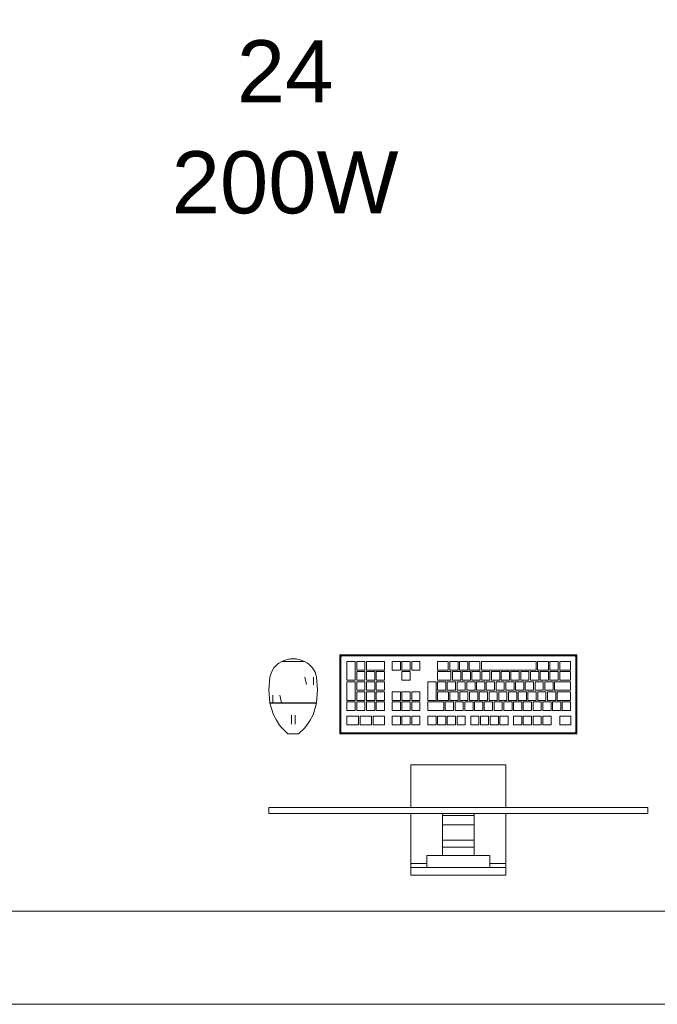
# Model space of a CAD drawing. Header units: millimetres. Extents: x 4480191 to 4481199, y -30324204 to -30323479.
# Tile 224 of 243: x 4480222.12 to 4480224.17, y -30323785.56 to -30323782.39. Entities that reach past the tile are written whole.
import ezdxf

# ---------------------------------------------------------------- set-up
doc = ezdxf.new("R2010")
doc.units = ezdxf.units.MM
doc.linetypes.add('NULL', pattern=[0])
for name, color, linetype, lineweight in [('IFC-Elemento construtivo genérico-Contorno', 253, 'Continuous', 5), ('IFC-Parede-Contorno', 42, 'Continuous', 5), ('Textos', 7, 'Continuous', 9)]:
    doc.layers.add(name, color=color, linetype=linetype, lineweight=lineweight)
doc.styles.add('ARIAL', font='arial.ttf')

msp = doc.modelspace()

# ---------------------------------------------------------------- linework, layer by layer
at = {"layer": 'IFC-Elemento construtivo genérico-Contorno', "color": 8, "lineweight": 5}
for p, q in [((4480222.9661, -30323784.4593), (4480222.984, -30323784.4527)), ((4480222.975, -30323784.456), (4480222.984, -30323784.4527)), ((4480222.984, -30323784.4527), (4480223.0029, -30323784.4494)), ((4480222.984, -30323784.4527), (4480222.9936, -30323784.451)), ((4480222.9936, -30323784.451), (4480223.0121, -30323784.451)), ((4480223.0029, -30323784.4494), (4480223.0217, -30323784.4527)), ((4480223.0121, -30323784.451), (4480223.0217, -30323784.4527)), ((4480223.0217, -30323784.4527), (4480223.0397, -30323784.4593)), ((4480223.153, -30323784.4385), (4480223.1555, -30323784.441)), ((4480223.153, -30323784.4385), (4480223.1594, -30323784.4417)), ((4480223.153, -30323784.4385), (4480223.915, -30323784.4385)), ((4480223.153, -30323784.6925), (4480223.153, -30323784.4385)), ((4480223.153, -30323784.4385), (4480223.1568, -30323784.4404)), ((4480223.153, -30323784.4385), (4480223.1555, -30323784.4436)), ((4480223.1549, -30323784.4423), (4480223.1562, -30323784.4449)), ((4480223.1555, -30323784.441), (4480223.1571, -30323784.4426)), ((4480223.1555, -30323784.4436), (4480223.1562, -30323784.4449)), ((4480223.1562, -30323784.4449), (4480223.1568, -30323784.4433)), ((4480223.1562, -30323784.4449), (4480223.1565, -30323784.4441)), ((4480223.1562, -30323784.6862), (4480223.1562, -30323784.4449)), ((4480223.1565, -30323784.4441), (4480223.1568, -30323784.4433)), ((4480223.1568, -30323784.4404), (4480223.1581, -30323784.441)), ((4480223.1568, -30323784.4433), (4480223.1571, -30323784.4426)), ((4480223.1571, -30323784.4426), (4480223.1594, -30323784.4417)), ((4480223.1571, -30323784.4426), (4480223.159, -30323784.4419)), ((4480223.1571, -30323784.4426), (4480223.1586, -30323784.4421)), ((4480223.1581, -30323784.441), (4480223.1594, -30323784.4417)), ((4480223.1581, -30323784.441), (4480223.1587, -30323784.4414)), ((4480223.1586, -30323784.4421), (4480223.1594, -30323784.4417)), ((4480223.1587, -30323784.4414), (4480223.1594, -30323784.4417)), ((4480223.159, -30323784.4419), (4480223.1594, -30323784.4417)), ((4480223.1594, -30323784.4417), (4480223.9087, -30323784.4417)), ((4480223.9087, -30323784.4417), (4480223.9113, -30323784.4404)), ((4480223.9087, -30323784.4417), (4480223.91, -30323784.441)), ((4480223.9087, -30323784.4417), (4480223.9102, -30323784.4423)), ((4480223.9087, -30323784.4417), (4480223.9095, -30323784.4421)), ((4480223.9087, -30323784.4417), (4480223.9109, -30323784.4426)), ((4480223.9095, -30323784.4421), (4480223.9102, -30323784.4423)), ((4480223.91, -30323784.441), (4480223.915, -30323784.4385)), ((4480223.9102, -30323784.4423), (4480223.9109, -30323784.4426)), ((4480223.9109, -30323784.4426), (4480223.9126, -30323784.441)), ((4480223.9109, -30323784.4426), (4480223.9117, -30323784.4445)), ((4480223.9109, -30323784.4426), (4480223.9115, -30323784.4441)), ((4480223.9109, -30323784.4426), (4480223.9119, -30323784.4449)), ((4480223.9113, -30323784.4404), (4480223.915, -30323784.4385)), ((4480223.9115, -30323784.4441), (4480223.9119, -30323784.4449)), ((4480223.9117, -30323784.4445), (4480223.9119, -30323784.4449)), ((4480223.9119, -30323784.4449), (4480223.915, -30323784.4385)), ((4480223.9119, -30323784.4449), (4480223.9125, -30323784.4436)), ((4480223.9119, -30323784.4449), (4480223.9122, -30323784.4442)), ((4480223.9119, -30323784.6862), (4480223.9119, -30323784.4449)), ((4480223.9122, -30323784.4442), (4480223.9132, -30323784.4423)), ((4480223.9125, -30323784.4436), (4480223.9132, -30323784.4423)), ((4480223.9126, -30323784.441), (4480223.915, -30323784.4385)), ((4480223.9132, -30323784.4423), (4480223.915, -30323784.4385)), ((4480223.915, -30323784.6925), (4480223.915, -30323784.4385)), ((4480222.9327, -30323784.4939), (4480222.9409, -30323784.4798)), ((4480222.9409, -30323784.4798), (4480222.9523, -30323784.468)), ((4480222.9523, -30323784.468), (4480222.9566, -30323784.4653)), ((4480222.9566, -30323784.4653), (4480222.9661, -30323784.4593)), ((4480222.9661, -30323784.4593), (4480222.975, -30323784.456)), ((4480222.9661, -30323784.4593), (4480222.9769, -30323784.4593)), ((4480222.9693, -30323784.4593), (4480222.9726, -30323784.4593)), ((4480222.9726, -30323784.4593), (4480222.9769, -30323784.4593)), ((4480222.9769, -30323784.4593), (4480223.0029, -30323784.4593)), ((4480222.9834, -30323784.4593), (4480222.9899, -30323784.4593)), ((4480222.9899, -30323784.4593), (4480222.9964, -30323784.4593)), ((4480222.9964, -30323784.4593), (4480223.0029, -30323784.4593)), ((4480223.0029, -30323784.4593), (4480223.0094, -30323784.4593)), ((4480223.0029, -30323784.4593), (4480223.0289, -30323784.4593)), ((4480223.0094, -30323784.4593), (4480223.0159, -30323784.4593)), ((4480223.0159, -30323784.4593), (4480223.0224, -30323784.4593)), ((4480223.0289, -30323784.4593), (4480223.0397, -30323784.4593)), ((4480223.0289, -30323784.4593), (4480223.0332, -30323784.4593)), ((4480223.0332, -30323784.4593), (4480223.0364, -30323784.4593)), ((4480223.0397, -30323784.4593), (4480223.0492, -30323784.4653)), ((4480223.0492, -30323784.4653), (4480223.0535, -30323784.468)), ((4480223.0535, -30323784.468), (4480223.0648, -30323784.4798)), ((4480223.0648, -30323784.4798), (4480223.0731, -30323784.4939)), ((4480223.1758, -30323784.5195), (4480223.1758, -30323784.4592)), ((4480223.1758, -30323784.4592), (4480223.2024, -30323784.4592)), ((4480223.2024, -30323784.5195), (4480223.2024, -30323784.4592)), ((4480223.2072, -30323784.487), (4480223.2072, -30323784.4592)), ((4480223.2072, -30323784.4592), (4480223.2337, -30323784.4592)), ((4480223.2337, -30323784.487), (4480223.2337, -30323784.4592)), ((4480223.2386, -30323784.487), (4480223.2386, -30323784.4592)), ((4480223.2386, -30323784.4592), (4480223.2964, -30323784.4592)), ((4480223.2964, -30323784.487), (4480223.2964, -30323784.4592)), ((4480223.3214, -30323784.4592), (4480223.3479, -30323784.4592)), ((4480223.3214, -30323784.487), (4480223.3214, -30323784.4592)), ((4480223.3479, -30323784.487), (4480223.3479, -30323784.4592)), ((4480223.3528, -30323784.4592), (4480223.3793, -30323784.4592)), ((4480223.3528, -30323784.487), (4480223.3528, -30323784.4592)), ((4480223.3793, -30323784.487), (4480223.3793, -30323784.4592)), ((4480223.3841, -30323784.4592), (4480223.4106, -30323784.4592)), ((4480223.3841, -30323784.487), (4480223.3841, -30323784.4592)), ((4480223.4106, -30323784.487), (4480223.4106, -30323784.4592)), ((4480223.4671, -30323784.487), (4480223.4671, -30323784.4592)), ((4480223.4671, -30323784.4592), (4480223.5017, -30323784.4592)), ((4480223.5017, -30323784.487), (4480223.5017, -30323784.4592)), ((4480223.5065, -30323784.487), (4480223.5065, -30323784.4592)), ((4480223.5065, -30323784.4592), (4480223.533, -30323784.4592)), ((4480223.533, -30323784.487), (4480223.533, -30323784.4592)), ((4480223.5379, -30323784.487), (4480223.5379, -30323784.4592)), ((4480223.5379, -30323784.4592), (4480223.5644, -30323784.4592)), ((4480223.5644, -30323784.487), (4480223.5644, -30323784.4592)), ((4480223.5692, -30323784.487), (4480223.5692, -30323784.4592)), ((4480223.5692, -30323784.4592), (4480223.6036, -30323784.4592)), ((4480223.6036, -30323784.487), (4480223.6036, -30323784.4592)), ((4480223.6084, -30323784.487), (4480223.6084, -30323784.4592)), ((4480223.6084, -30323784.4592), (4480223.7843, -30323784.4592)), ((4480223.7843, -30323784.487), (4480223.7843, -30323784.4592)), ((4480223.7891, -30323784.487), (4480223.7891, -30323784.4592)), ((4480223.7891, -30323784.4592), (4480223.8239, -30323784.4592)), ((4480223.8239, -30323784.487), (4480223.8239, -30323784.4592)), ((4480223.8287, -30323784.487), (4480223.8287, -30323784.4592)), ((4480223.8287, -30323784.4592), (4480223.8552, -30323784.4592)), ((4480223.8552, -30323784.487), (4480223.8552, -30323784.4592)), ((4480223.8601, -30323784.487), (4480223.8601, -30323784.4592)), ((4480223.8601, -30323784.4592), (4480223.8948, -30323784.4592)), ((4480223.8948, -30323784.487), (4480223.8948, -30323784.4592)), ((4480222.9244, -30323784.5509), (4480222.928, -30323784.5096)), ((4480222.928, -30323784.5096), (4480222.9327, -30323784.4939)), ((4480223.0403, -30323784.5096), (4480223.0459, -30323784.5336)), ((4480223.0677, -30323784.5096), (4480223.0681, -30323784.5345)), ((4480223.0731, -30323784.4939), (4480223.0777, -30323784.5096)), ((4480223.0777, -30323784.5096), (4480223.0813, -30323784.5509)), ((4480223.2072, -30323784.487), (4480223.2337, -30323784.487)), ((4480223.2072, -30323784.5195), (4480223.2072, -30323784.4918)), ((4480223.2072, -30323784.4918), (4480223.2337, -30323784.4918)), ((4480223.2337, -30323784.5195), (4480223.2337, -30323784.4918)), ((4480223.2386, -30323784.487), (4480223.2964, -30323784.487)), ((4480223.2386, -30323784.5195), (4480223.2386, -30323784.4918)), ((4480223.2386, -30323784.4918), (4480223.2651, -30323784.4918)), ((4480223.2651, -30323784.5195), (4480223.2651, -30323784.4918)), ((4480223.2699, -30323784.5195), (4480223.2699, -30323784.4918)), ((4480223.2699, -30323784.4918), (4480223.2964, -30323784.4918)), ((4480223.2964, -30323784.5195), (4480223.2964, -30323784.4918)), ((4480223.3214, -30323784.487), (4480223.3479, -30323784.487)), ((4480223.3528, -30323784.487), (4480223.3793, -30323784.487)), ((4480223.3528, -30323784.5195), (4480223.3528, -30323784.4918)), ((4480223.3528, -30323784.4918), (4480223.3793, -30323784.4918)), ((4480223.3793, -30323784.5195), (4480223.3793, -30323784.4918)), ((4480223.3841, -30323784.487), (4480223.4106, -30323784.487)), ((4480223.4671, -30323784.487), (4480223.5017, -30323784.487)), ((4480223.4671, -30323784.5195), (4480223.4671, -30323784.4918)), ((4480223.4671, -30323784.4918), (4480223.5103, -30323784.4918)), ((4480223.5065, -30323784.487), (4480223.533, -30323784.487)), ((4480223.5103, -30323784.5195), (4480223.5103, -30323784.4918)), ((4480223.5152, -30323784.5195), (4480223.5152, -30323784.4918)), ((4480223.5152, -30323784.4918), (4480223.5417, -30323784.4918)), ((4480223.5379, -30323784.487), (4480223.5644, -30323784.487)), ((4480223.5417, -30323784.5195), (4480223.5417, -30323784.4918)), ((4480223.5465, -30323784.5195), (4480223.5465, -30323784.4918)), ((4480223.5465, -30323784.4918), (4480223.573, -30323784.4918)), ((4480223.5692, -30323784.487), (4480223.6036, -30323784.487)), ((4480223.573, -30323784.5195), (4480223.573, -30323784.4918)), ((4480223.5779, -30323784.5195), (4480223.5779, -30323784.4918)), ((4480223.5779, -30323784.4918), (4480223.6044, -30323784.4918)), ((4480223.6044, -30323784.5195), (4480223.6044, -30323784.4918)), ((4480223.6084, -30323784.487), (4480223.7843, -30323784.487)), ((4480223.6092, -30323784.5195), (4480223.6092, -30323784.4918)), ((4480223.6092, -30323784.4918), (4480223.6357, -30323784.4918)), ((4480223.6357, -30323784.5195), (4480223.6357, -30323784.4918)), ((4480223.6406, -30323784.5195), (4480223.6406, -30323784.4918)), ((4480223.6406, -30323784.4918), (4480223.6671, -30323784.4918)), ((4480223.6671, -30323784.5195), (4480223.6671, -30323784.4918)), ((4480223.6719, -30323784.5195), (4480223.6719, -30323784.4918)), ((4480223.6719, -30323784.4918), (4480223.6985, -30323784.4918)), ((4480223.6985, -30323784.5195), (4480223.6985, -30323784.4918)), ((4480223.7033, -30323784.5195), (4480223.7033, -30323784.4918)), ((4480223.7033, -30323784.4918), (4480223.7298, -30323784.4918)), ((4480223.7298, -30323784.5195), (4480223.7298, -30323784.4918)), ((4480223.7346, -30323784.5195), (4480223.7346, -30323784.4918)), ((4480223.7346, -30323784.4918), (4480223.7612, -30323784.4918)), ((4480223.7612, -30323784.5195), (4480223.7612, -30323784.4918)), ((4480223.766, -30323784.5195), (4480223.766, -30323784.4918)), ((4480223.766, -30323784.4918), (4480223.7925, -30323784.4918)), ((4480223.7891, -30323784.487), (4480223.8239, -30323784.487)), ((4480223.7925, -30323784.5195), (4480223.7925, -30323784.4918)), ((4480223.7973, -30323784.5195), (4480223.7973, -30323784.4918)), ((4480223.7973, -30323784.4918), (4480223.8239, -30323784.4918)), ((4480223.8239, -30323784.5195), (4480223.8239, -30323784.4918)), ((4480223.8287, -30323784.487), (4480223.8552, -30323784.487)), ((4480223.8287, -30323784.5195), (4480223.8287, -30323784.4918)), ((4480223.8287, -30323784.4918), (4480223.8552, -30323784.4918)), ((4480223.8552, -30323784.5195), (4480223.8552, -30323784.4918)), ((4480223.8601, -30323784.487), (4480223.8948, -30323784.487)), ((4480223.8601, -30323784.5195), (4480223.8601, -30323784.4918)), ((4480223.8601, -30323784.4918), (4480223.8948, -30323784.4918)), ((4480223.8948, -30323784.5195), (4480223.8948, -30323784.4918)), ((4480223.1758, -30323784.5195), (4480223.2024, -30323784.5195)), ((4480223.1758, -30323784.5847), (4480223.1758, -30323784.5244)), ((4480223.1758, -30323784.5244), (4480223.2024, -30323784.5244)), ((4480223.2024, -30323784.5847), (4480223.2024, -30323784.5244)), ((4480223.2072, -30323784.5195), (4480223.2337, -30323784.5195)), ((4480223.2072, -30323784.5521), (4480223.2072, -30323784.5244)), ((4480223.2072, -30323784.5244), (4480223.2337, -30323784.5244)), ((4480223.2337, -30323784.5521), (4480223.2337, -30323784.5244)), ((4480223.2386, -30323784.5195), (4480223.2651, -30323784.5195)), ((4480223.2386, -30323784.5521), (4480223.2386, -30323784.5244)), ((4480223.2386, -30323784.5244), (4480223.2651, -30323784.5244)), ((4480223.2651, -30323784.5521), (4480223.2651, -30323784.5244)), ((4480223.2699, -30323784.5195), (4480223.2964, -30323784.5195)), ((4480223.2699, -30323784.5521), (4480223.2699, -30323784.5244)), ((4480223.2699, -30323784.5244), (4480223.2964, -30323784.5244)), ((4480223.2964, -30323784.5521), (4480223.2964, -30323784.5244)), ((4480223.3528, -30323784.5195), (4480223.3793, -30323784.5195)), ((4480223.4358, -30323784.5847), (4480223.4358, -30323784.5244)), ((4480223.4358, -30323784.5244), (4480223.4623, -30323784.5244)), ((4480223.4623, -30323784.5847), (4480223.4623, -30323784.5244)), ((4480223.4671, -30323784.5195), (4480223.5103, -30323784.5195)), ((4480223.4671, -30323784.5521), (4480223.4671, -30323784.5244)), ((4480223.4671, -30323784.5244), (4480223.4937, -30323784.5244)), ((4480223.4937, -30323784.5521), (4480223.4937, -30323784.5244)), ((4480223.4985, -30323784.5521), (4480223.4985, -30323784.5244)), ((4480223.4985, -30323784.5244), (4480223.525, -30323784.5244)), ((4480223.5152, -30323784.5195), (4480223.5417, -30323784.5195)), ((4480223.525, -30323784.5521), (4480223.525, -30323784.5244)), ((4480223.5298, -30323784.5521), (4480223.5298, -30323784.5244)), ((4480223.5298, -30323784.5244), (4480223.5564, -30323784.5244)), ((4480223.5465, -30323784.5195), (4480223.573, -30323784.5195)), ((4480223.5564, -30323784.5521), (4480223.5564, -30323784.5244)), ((4480223.5612, -30323784.5521), (4480223.5612, -30323784.5244)), ((4480223.5612, -30323784.5244), (4480223.5877, -30323784.5244)), ((4480223.5779, -30323784.5195), (4480223.6044, -30323784.5195)), ((4480223.5877, -30323784.5521), (4480223.5877, -30323784.5244)), ((4480223.5925, -30323784.5521), (4480223.5925, -30323784.5244)), ((4480223.5925, -30323784.5244), (4480223.6191, -30323784.5244)), ((4480223.6092, -30323784.5195), (4480223.6357, -30323784.5195)), ((4480223.6191, -30323784.5521), (4480223.6191, -30323784.5244)), ((4480223.6239, -30323784.5521), (4480223.6239, -30323784.5244)), ((4480223.6239, -30323784.5244), (4480223.6504, -30323784.5244)), ((4480223.6406, -30323784.5195), (4480223.6671, -30323784.5195)), ((4480223.6504, -30323784.5521), (4480223.6504, -30323784.5244)), ((4480223.6553, -30323784.5521), (4480223.6553, -30323784.5244)), ((4480223.6553, -30323784.5244), (4480223.6818, -30323784.5244)), ((4480223.6719, -30323784.5195), (4480223.6985, -30323784.5195)), ((4480223.6818, -30323784.5521), (4480223.6818, -30323784.5244)), ((4480223.6866, -30323784.5521), (4480223.6866, -30323784.5244)), ((4480223.6866, -30323784.5244), (4480223.7131, -30323784.5244)), ((4480223.7033, -30323784.5195), (4480223.7298, -30323784.5195)), ((4480223.7131, -30323784.5521), (4480223.7131, -30323784.5244)), ((4480223.718, -30323784.5521), (4480223.718, -30323784.5244)), ((4480223.718, -30323784.5244), (4480223.7445, -30323784.5244)), ((4480223.7346, -30323784.5195), (4480223.7612, -30323784.5195)), ((4480223.7445, -30323784.5521), (4480223.7445, -30323784.5244)), ((4480223.7493, -30323784.5521), (4480223.7493, -30323784.5244)), ((4480223.7493, -30323784.5244), (4480223.7758, -30323784.5244)), ((4480223.766, -30323784.5195), (4480223.7925, -30323784.5195)), ((4480223.7758, -30323784.5521), (4480223.7758, -30323784.5244)), ((4480223.7807, -30323784.5521), (4480223.7807, -30323784.5244)), ((4480223.7807, -30323784.5244), (4480223.8072, -30323784.5244)), ((4480223.7973, -30323784.5195), (4480223.8239, -30323784.5195)), ((4480223.8072, -30323784.5521), (4480223.8072, -30323784.5244)), ((4480223.812, -30323784.5521), (4480223.812, -30323784.5244)), ((4480223.812, -30323784.5244), (4480223.8386, -30323784.5244)), ((4480223.8287, -30323784.5195), (4480223.8552, -30323784.5195)), ((4480223.8386, -30323784.5521), (4480223.8386, -30323784.5244)), ((4480223.8434, -30323784.5521), (4480223.8434, -30323784.5244)), ((4480223.8434, -30323784.5244), (4480223.8948, -30323784.5244)), ((4480223.8601, -30323784.5195), (4480223.8948, -30323784.5195)), ((4480223.8948, -30323784.5521), (4480223.8948, -30323784.5244)), ((4480222.9244, -30323784.5509), (4480222.9277, -30323784.5922)), ((4480222.9376, -30323784.5673), (4480222.9378, -30323784.5922)), ((4480222.9598, -30323784.5682), (4480222.9653, -30323784.5922)), ((4480223.078, -30323784.5922), (4480223.0813, -30323784.5509)), ((4480223.2072, -30323784.5521), (4480223.2337, -30323784.5521)), ((4480223.2072, -30323784.5847), (4480223.2072, -30323784.5569)), ((4480223.2072, -30323784.5569), (4480223.2337, -30323784.5569)), ((4480223.2337, -30323784.5847), (4480223.2337, -30323784.5569)), ((4480223.2386, -30323784.5521), (4480223.2651, -30323784.5521)), ((4480223.2386, -30323784.5847), (4480223.2386, -30323784.5569)), ((4480223.2386, -30323784.5569), (4480223.2651, -30323784.5569)), ((4480223.2651, -30323784.5847), (4480223.2651, -30323784.5569)), ((4480223.2699, -30323784.5521), (4480223.2964, -30323784.5521)), ((4480223.2699, -30323784.5847), (4480223.2699, -30323784.5569)), ((4480223.2699, -30323784.5569), (4480223.2964, -30323784.5569)), ((4480223.2964, -30323784.5847), (4480223.2964, -30323784.5569)), ((4480223.3214, -30323784.5569), (4480223.3479, -30323784.5569)), ((4480223.3214, -30323784.5847), (4480223.3214, -30323784.5569)), ((4480223.3479, -30323784.5847), (4480223.3479, -30323784.5569)), ((4480223.3528, -30323784.5569), (4480223.3793, -30323784.5569)), ((4480223.3528, -30323784.5847), (4480223.3528, -30323784.5569)), ((4480223.3793, -30323784.5847), (4480223.3793, -30323784.5569)), ((4480223.3841, -30323784.5569), (4480223.4106, -30323784.5569)), ((4480223.3841, -30323784.5847), (4480223.3841, -30323784.5569)), ((4480223.4106, -30323784.5847), (4480223.4106, -30323784.5569)), ((4480223.4671, -30323784.5521), (4480223.4937, -30323784.5521)), ((4480223.4671, -30323784.5847), (4480223.4671, -30323784.5569)), ((4480223.4671, -30323784.5569), (4480223.5024, -30323784.5569)), ((4480223.4985, -30323784.5521), (4480223.525, -30323784.5521)), ((4480223.5024, -30323784.5847), (4480223.5024, -30323784.5569)), ((4480223.5072, -30323784.5847), (4480223.5072, -30323784.5569)), ((4480223.5072, -30323784.5569), (4480223.5338, -30323784.5569)), ((4480223.5298, -30323784.5521), (4480223.5564, -30323784.5521)), ((4480223.5338, -30323784.5847), (4480223.5338, -30323784.5569)), ((4480223.5386, -30323784.5847), (4480223.5386, -30323784.5569)), ((4480223.5386, -30323784.5569), (4480223.5651, -30323784.5569)), ((4480223.5612, -30323784.5521), (4480223.5877, -30323784.5521)), ((4480223.5651, -30323784.5847), (4480223.5651, -30323784.5569)), ((4480223.57, -30323784.5847), (4480223.57, -30323784.5569)), ((4480223.57, -30323784.5569), (4480223.5965, -30323784.5569)), ((4480223.5925, -30323784.5521), (4480223.6191, -30323784.5521)), ((4480223.5965, -30323784.5847), (4480223.5965, -30323784.5569)), ((4480223.6013, -30323784.5847), (4480223.6013, -30323784.5569)), ((4480223.6013, -30323784.5569), (4480223.6278, -30323784.5569)), ((4480223.6239, -30323784.5521), (4480223.6504, -30323784.5521)), ((4480223.6278, -30323784.5847), (4480223.6278, -30323784.5569)), ((4480223.6327, -30323784.5847), (4480223.6327, -30323784.5569)), ((4480223.6327, -30323784.5569), (4480223.6592, -30323784.5569)), ((4480223.6553, -30323784.5521), (4480223.6818, -30323784.5521)), ((4480223.6592, -30323784.5847), (4480223.6592, -30323784.5569)), ((4480223.664, -30323784.5847), (4480223.664, -30323784.5569)), ((4480223.664, -30323784.5569), (4480223.6905, -30323784.5569)), ((4480223.6866, -30323784.5521), (4480223.7131, -30323784.5521)), ((4480223.6905, -30323784.5847), (4480223.6905, -30323784.5569)), ((4480223.6954, -30323784.5847), (4480223.6954, -30323784.5569)), ((4480223.6954, -30323784.5569), (4480223.7219, -30323784.5569)), ((4480223.718, -30323784.5521), (4480223.7445, -30323784.5521)), ((4480223.7219, -30323784.5847), (4480223.7219, -30323784.5569)), ((4480223.7267, -30323784.5847), (4480223.7267, -30323784.5569)), ((4480223.7267, -30323784.5569), (4480223.7533, -30323784.5569)), ((4480223.7493, -30323784.5521), (4480223.7758, -30323784.5521)), ((4480223.7533, -30323784.5847), (4480223.7533, -30323784.5569)), ((4480223.7581, -30323784.5847), (4480223.7581, -30323784.5569)), ((4480223.7581, -30323784.5569), (4480223.7846, -30323784.5569)), ((4480223.7807, -30323784.5521), (4480223.8072, -30323784.5521)), ((4480223.7846, -30323784.5847), (4480223.7846, -30323784.5569)), ((4480223.7894, -30323784.5847), (4480223.7894, -30323784.5569)), ((4480223.7894, -30323784.5569), (4480223.816, -30323784.5569)), ((4480223.812, -30323784.5521), (4480223.8386, -30323784.5521)), ((4480223.816, -30323784.5847), (4480223.816, -30323784.5569)), ((4480223.8208, -30323784.5847), (4480223.8208, -30323784.5569)), ((4480223.8208, -30323784.5569), (4480223.8473, -30323784.5569)), ((4480223.8434, -30323784.5521), (4480223.8948, -30323784.5521)), ((4480223.8473, -30323784.5847), (4480223.8473, -30323784.5569)), ((4480223.8521, -30323784.5847), (4480223.8521, -30323784.5569)), ((4480223.8521, -30323784.5569), (4480223.8948, -30323784.5569)), ((4480223.8948, -30323784.5847), (4480223.8948, -30323784.5569)), ((4480222.9277, -30323784.5922), (4480222.9328, -30323784.5922)), ((4480222.928, -30323784.5938), (4480222.9391, -30323784.631)), ((4480222.928, -30323784.5938), (4480222.933, -30323784.5938)), ((4480222.9296, -30323784.5938), (4480222.9296, -30323784.5922)), ((4480222.9296, -30323784.5938), (4480222.9345, -30323784.5938)), ((4480222.9328, -30323784.5922), (4480222.9378, -30323784.5922)), ((4480222.933, -30323784.5938), (4480222.938, -30323784.5938)), ((4480222.9345, -30323784.5938), (4480222.9395, -30323784.5938)), ((4480222.9378, -30323784.5922), (4480222.9516, -30323784.5922)), ((4480222.938, -30323784.5938), (4480222.9517, -30323784.5938)), ((4480222.9395, -30323784.5938), (4480222.9596, -30323784.5938)), ((4480222.9516, -30323784.5922), (4480222.9653, -30323784.5922)), ((4480222.9517, -30323784.5938), (4480222.9654, -30323784.5938)), ((4480222.9596, -30323784.5938), (4480222.9663, -30323784.5938)), ((4480222.9653, -30323784.5922), (4480222.9841, -30323784.5922)), ((4480222.9654, -30323784.5938), (4480222.9842, -30323784.5938)), ((4480222.9663, -30323784.5938), (4480222.9937, -30323784.5938)), ((4480222.9841, -30323784.5922), (4480223.0029, -30323784.5922)), ((4480222.9842, -30323784.5938), (4480223.0029, -30323784.5938)), ((4480222.9937, -30323784.5938), (4480223.0029, -30323784.5938)), ((4480223.0029, -30323784.5938), (4480223.0029, -30323784.5922)), ((4480223.0029, -30323784.5922), (4480223.0217, -30323784.5922)), ((4480223.0029, -30323784.5938), (4480223.0216, -30323784.5938)), ((4480223.0029, -30323784.5938), (4480223.0395, -30323784.5938)), ((4480223.0216, -30323784.5938), (4480223.0403, -30323784.5938)), ((4480223.0217, -30323784.5922), (4480223.0404, -30323784.5922)), ((4480223.0395, -30323784.5938), (4480223.0663, -30323784.5938)), ((4480223.0403, -30323784.5938), (4480223.054, -30323784.5938)), ((4480223.0404, -30323784.5922), (4480223.0542, -30323784.5922)), ((4480223.054, -30323784.5938), (4480223.0677, -30323784.5938)), ((4480223.0542, -30323784.5922), (4480223.0679, -30323784.5922)), ((4480223.0663, -30323784.5938), (4480223.0744, -30323784.5938)), ((4480223.0667, -30323784.631), (4480223.0777, -30323784.5938)), ((4480223.0677, -30323784.5938), (4480223.0727, -30323784.5938)), ((4480223.0679, -30323784.5922), (4480223.073, -30323784.5922)), ((4480223.0727, -30323784.5938), (4480223.0777, -30323784.5938)), ((4480223.073, -30323784.5922), (4480223.078, -30323784.5922)), ((4480223.0761, -30323784.5938), (4480223.0761, -30323784.5922)), ((4480223.1758, -30323784.5847), (4480223.2024, -30323784.5847)), ((4480223.1758, -30323784.5895), (4480223.2024, -30323784.5895)), ((4480223.1758, -30323784.6173), (4480223.1758, -30323784.5895)), ((4480223.2024, -30323784.6173), (4480223.2024, -30323784.5895)), ((4480223.2072, -30323784.5847), (4480223.2337, -30323784.5847)), ((4480223.2072, -30323784.6173), (4480223.2072, -30323784.5895)), ((4480223.2072, -30323784.5895), (4480223.2337, -30323784.5895)), ((4480223.2337, -30323784.6173), (4480223.2337, -30323784.5895)), ((4480223.2386, -30323784.5847), (4480223.2651, -30323784.5847)), ((4480223.2386, -30323784.6173), (4480223.2386, -30323784.5895)), ((4480223.2386, -30323784.5895), (4480223.2651, -30323784.5895)), ((4480223.2651, -30323784.6173), (4480223.2651, -30323784.5895)), ((4480223.2699, -30323784.5847), (4480223.2964, -30323784.5847)), ((4480223.2699, -30323784.6173), (4480223.2699, -30323784.5895)), ((4480223.2699, -30323784.5895), (4480223.2964, -30323784.5895)), ((4480223.2964, -30323784.6173), (4480223.2964, -30323784.5895)), ((4480223.3214, -30323784.5847), (4480223.3479, -30323784.5847)), ((4480223.3214, -30323784.6173), (4480223.3214, -30323784.5895)), ((4480223.3214, -30323784.5895), (4480223.3479, -30323784.5895)), ((4480223.3479, -30323784.6173), (4480223.3479, -30323784.5895)), ((4480223.3528, -30323784.5847), (4480223.3793, -30323784.5847)), ((4480223.3528, -30323784.6173), (4480223.3528, -30323784.5895)), ((4480223.3528, -30323784.5895), (4480223.3793, -30323784.5895)), ((4480223.3793, -30323784.6173), (4480223.3793, -30323784.5895)), ((4480223.3841, -30323784.5847), (4480223.4106, -30323784.5847)), ((4480223.3841, -30323784.6173), (4480223.3841, -30323784.5895)), ((4480223.3841, -30323784.5895), (4480223.4106, -30323784.5895)), ((4480223.4106, -30323784.6173), (4480223.4106, -30323784.5895)), ((4480223.4358, -30323784.5847), (4480223.4623, -30323784.5847)), ((4480223.4358, -30323784.6173), (4480223.4358, -30323784.5895)), ((4480223.4358, -30323784.5895), (4480223.4872, -30323784.5895)), ((4480223.4671, -30323784.5847), (4480223.5024, -30323784.5847)), ((4480223.4872, -30323784.6173), (4480223.4872, -30323784.5895)), ((4480223.492, -30323784.6173), (4480223.492, -30323784.5895)), ((4480223.492, -30323784.5895), (4480223.5185, -30323784.5895)), ((4480223.5072, -30323784.5847), (4480223.5338, -30323784.5847)), ((4480223.5185, -30323784.6173), (4480223.5185, -30323784.5895)), ((4480223.5234, -30323784.6173), (4480223.5234, -30323784.5895)), ((4480223.5234, -30323784.5895), (4480223.5499, -30323784.5895)), ((4480223.5386, -30323784.5847), (4480223.5651, -30323784.5847)), ((4480223.5499, -30323784.6173), (4480223.5499, -30323784.5895)), ((4480223.5547, -30323784.6173), (4480223.5547, -30323784.5895)), ((4480223.5547, -30323784.5895), (4480223.5812, -30323784.5895)), ((4480223.57, -30323784.5847), (4480223.5965, -30323784.5847)), ((4480223.5812, -30323784.6173), (4480223.5812, -30323784.5895)), ((4480223.5861, -30323784.6173), (4480223.5861, -30323784.5895)), ((4480223.5861, -30323784.5895), (4480223.6126, -30323784.5895)), ((4480223.6013, -30323784.5847), (4480223.6278, -30323784.5847)), ((4480223.6126, -30323784.6173), (4480223.6126, -30323784.5895)), ((4480223.6174, -30323784.6173), (4480223.6174, -30323784.5895)), ((4480223.6174, -30323784.5895), (4480223.6439, -30323784.5895)), ((4480223.6327, -30323784.5847), (4480223.6592, -30323784.5847)), ((4480223.6439, -30323784.6173), (4480223.6439, -30323784.5895)), ((4480223.6488, -30323784.6173), (4480223.6488, -30323784.5895)), ((4480223.6488, -30323784.5895), (4480223.6753, -30323784.5895)), ((4480223.664, -30323784.5847), (4480223.6905, -30323784.5847)), ((4480223.6753, -30323784.6173), (4480223.6753, -30323784.5895)), ((4480223.6801, -30323784.6173), (4480223.6801, -30323784.5895)), ((4480223.6801, -30323784.5895), (4480223.7067, -30323784.5895)), ((4480223.6954, -30323784.5847), (4480223.7219, -30323784.5847)), ((4480223.7067, -30323784.6173), (4480223.7067, -30323784.5895)), ((4480223.7115, -30323784.6173), (4480223.7115, -30323784.5895)), ((4480223.7115, -30323784.5895), (4480223.738, -30323784.5895)), ((4480223.7267, -30323784.5847), (4480223.7533, -30323784.5847)), ((4480223.738, -30323784.6173), (4480223.738, -30323784.5895)), ((4480223.7428, -30323784.6173), (4480223.7428, -30323784.5895)), ((4480223.7428, -30323784.5895), (4480223.7694, -30323784.5895)), ((4480223.7581, -30323784.5847), (4480223.7846, -30323784.5847)), ((4480223.7694, -30323784.6173), (4480223.7694, -30323784.5895)), ((4480223.7742, -30323784.6173), (4480223.7742, -30323784.5895)), ((4480223.7742, -30323784.5895), (4480223.8007, -30323784.5895)), ((4480223.7894, -30323784.5847), (4480223.816, -30323784.5847)), ((4480223.8007, -30323784.6173), (4480223.8007, -30323784.5895)), ((4480223.8055, -30323784.6173), (4480223.8055, -30323784.5895)), ((4480223.8055, -30323784.5895), (4480223.8321, -30323784.5895)), ((4480223.8208, -30323784.5847), (4480223.8473, -30323784.5847)), ((4480223.8321, -30323784.6173), (4480223.8321, -30323784.5895)), ((4480223.8369, -30323784.6173), (4480223.8369, -30323784.5895)), ((4480223.8369, -30323784.5895), (4480223.8634, -30323784.5895)), ((4480223.8521, -30323784.5847), (4480223.8948, -30323784.5847)), ((4480223.8634, -30323784.6173), (4480223.8634, -30323784.5895)), ((4480223.8683, -30323784.6173), (4480223.8683, -30323784.5895)), ((4480223.8683, -30323784.5895), (4480223.8948, -30323784.5895)), ((4480223.8948, -30323784.6173), (4480223.8948, -30323784.5895)), ((4480222.9391, -30323784.631), (4480222.9486, -30323784.6484)), ((4480222.9969, -30323784.6367), (4480222.9969, -30323784.632)), ((4480222.9969, -30323784.6418), (4480222.9969, -30323784.6367)), ((4480222.9969, -30323784.6469), (4480222.9969, -30323784.6418)), ((4480223.0096, -30323784.6367), (4480223.0096, -30323784.632)), ((4480223.0096, -30323784.6418), (4480223.0096, -30323784.6367)), ((4480223.0096, -30323784.6469), (4480223.0096, -30323784.6418)), ((4480223.0571, -30323784.6484), (4480223.0667, -30323784.631)), ((4480223.1758, -30323784.6173), (4480223.2024, -30323784.6173)), ((4480223.1758, -30323784.6355), (4480223.2126, -30323784.6355)), ((4480223.1758, -30323784.6632), (4480223.1758, -30323784.6355)), ((4480223.2072, -30323784.6173), (4480223.2337, -30323784.6173)), ((4480223.2126, -30323784.6632), (4480223.2126, -30323784.6355)), ((4480223.2178, -30323784.6355), (4480223.2545, -30323784.6355)), ((4480223.2178, -30323784.6632), (4480223.2178, -30323784.6355)), ((4480223.2386, -30323784.6173), (4480223.2651, -30323784.6173)), ((4480223.2545, -30323784.6632), (4480223.2545, -30323784.6355)), ((4480223.2597, -30323784.6632), (4480223.2597, -30323784.6355)), ((4480223.2597, -30323784.6355), (4480223.2964, -30323784.6355)), ((4480223.2699, -30323784.6173), (4480223.2964, -30323784.6173)), ((4480223.2964, -30323784.6632), (4480223.2964, -30323784.6355)), ((4480223.3214, -30323784.6173), (4480223.3479, -30323784.6173)), ((4480223.3214, -30323784.6632), (4480223.3214, -30323784.6355)), ((4480223.3214, -30323784.6355), (4480223.3479, -30323784.6355)), ((4480223.3479, -30323784.6632), (4480223.3479, -30323784.6355)), ((4480223.3528, -30323784.6173), (4480223.3793, -30323784.6173)), ((4480223.3528, -30323784.6632), (4480223.3528, -30323784.6355)), ((4480223.3528, -30323784.6355), (4480223.3793, -30323784.6355)), ((4480223.3793, -30323784.6632), (4480223.3793, -30323784.6355)), ((4480223.3841, -30323784.6173), (4480223.4106, -30323784.6173)), ((4480223.3841, -30323784.6632), (4480223.3841, -30323784.6355)), ((4480223.3841, -30323784.6355), (4480223.4106, -30323784.6355)), ((4480223.4106, -30323784.6632), (4480223.4106, -30323784.6355)), ((4480223.4358, -30323784.6173), (4480223.4872, -30323784.6173)), ((4480223.4358, -30323784.6632), (4480223.4358, -30323784.6355)), ((4480223.4358, -30323784.6355), (4480223.4624, -30323784.6355)), ((4480223.4624, -30323784.6632), (4480223.4624, -30323784.6355)), ((4480223.4672, -30323784.6632), (4480223.4672, -30323784.6355)), ((4480223.4672, -30323784.6355), (4480223.4937, -30323784.6355)), ((4480223.492, -30323784.6173), (4480223.5185, -30323784.6173)), ((4480223.4937, -30323784.6632), (4480223.4937, -30323784.6355)), ((4480223.4985, -30323784.6632), (4480223.4985, -30323784.6355)), ((4480223.4985, -30323784.6355), (4480223.5251, -30323784.6355)), ((4480223.5234, -30323784.6173), (4480223.5499, -30323784.6173)), ((4480223.5251, -30323784.6632), (4480223.5251, -30323784.6355)), ((4480223.5299, -30323784.6632), (4480223.5299, -30323784.6355)), ((4480223.5299, -30323784.6355), (4480223.5564, -30323784.6355)), ((4480223.5547, -30323784.6173), (4480223.5812, -30323784.6173)), ((4480223.5564, -30323784.6632), (4480223.5564, -30323784.6355)), ((4480223.5737, -30323784.6632), (4480223.5737, -30323784.6355)), ((4480223.5737, -30323784.6355), (4480223.6002, -30323784.6355)), ((4480223.5861, -30323784.6173), (4480223.6126, -30323784.6173)), ((4480223.6002, -30323784.6632), (4480223.6002, -30323784.6355)), ((4480223.605, -30323784.6632), (4480223.605, -30323784.6355)), ((4480223.605, -30323784.6355), (4480223.6315, -30323784.6355)), ((4480223.6174, -30323784.6173), (4480223.6439, -30323784.6173)), ((4480223.6315, -30323784.6632), (4480223.6315, -30323784.6355)), ((4480223.6364, -30323784.6632), (4480223.6364, -30323784.6355)), ((4480223.6364, -30323784.6355), (4480223.6629, -30323784.6355)), ((4480223.6488, -30323784.6173), (4480223.6753, -30323784.6173)), ((4480223.6629, -30323784.6632), (4480223.6629, -30323784.6355)), ((4480223.6677, -30323784.6632), (4480223.6677, -30323784.6355)), ((4480223.6677, -30323784.6355), (4480223.6942, -30323784.6355)), ((4480223.6801, -30323784.6173), (4480223.7067, -30323784.6173)), ((4480223.6942, -30323784.6632), (4480223.6942, -30323784.6355)), ((4480223.7115, -30323784.6173), (4480223.738, -30323784.6173)), ((4480223.7115, -30323784.6632), (4480223.7115, -30323784.6355)), ((4480223.7115, -30323784.6355), (4480223.738, -30323784.6355)), ((4480223.738, -30323784.6632), (4480223.738, -30323784.6355)), ((4480223.7428, -30323784.6173), (4480223.7694, -30323784.6173)), ((4480223.7428, -30323784.6632), (4480223.7428, -30323784.6355)), ((4480223.7428, -30323784.6355), (4480223.7694, -30323784.6355)), ((4480223.7694, -30323784.6632), (4480223.7694, -30323784.6355)), ((4480223.7742, -30323784.6173), (4480223.8007, -30323784.6173)), ((4480223.7742, -30323784.6632), (4480223.7742, -30323784.6355)), ((4480223.7742, -30323784.6355), (4480223.8007, -30323784.6355)), ((4480223.8007, -30323784.6632), (4480223.8007, -30323784.6355)), ((4480223.8055, -30323784.6173), (4480223.8321, -30323784.6173)), ((4480223.8055, -30323784.6632), (4480223.8055, -30323784.6355)), ((4480223.8055, -30323784.6355), (4480223.8321, -30323784.6355)), ((4480223.8321, -30323784.6632), (4480223.8321, -30323784.6355)), ((4480223.8369, -30323784.6173), (4480223.8634, -30323784.6173)), ((4480223.8604, -30323784.6632), (4480223.8604, -30323784.6355)), ((4480223.8604, -30323784.6355), (4480223.8957, -30323784.6355)), ((4480223.8683, -30323784.6173), (4480223.8948, -30323784.6173)), ((4480223.8957, -30323784.6632), (4480223.8957, -30323784.6355)), ((4480222.9486, -30323784.6484), (4480222.9586, -30323784.6646)), ((4480222.9586, -30323784.6646), (4480222.9671, -30323784.6742)), ((4480222.9671, -30323784.6742), (4480222.9855, -30323784.6925)), ((4480222.9969, -30323784.6516), (4480222.9969, -30323784.6469)), ((4480222.9969, -30323784.6557), (4480222.9969, -30323784.6516)), ((4480222.9969, -30323784.6588), (4480222.9969, -30323784.6557)), ((4480222.9969, -30323784.6608), (4480222.9969, -30323784.6588)), ((4480222.9969, -30323784.6614), (4480222.9969, -30323784.6608)), ((4480223.0096, -30323784.6516), (4480223.0096, -30323784.6469)), ((4480223.0096, -30323784.6557), (4480223.0096, -30323784.6516)), ((4480223.0096, -30323784.6588), (4480223.0096, -30323784.6557)), ((4480223.0096, -30323784.6608), (4480223.0096, -30323784.6588)), ((4480223.0096, -30323784.6614), (4480223.0096, -30323784.6608)), ((4480223.0202, -30323784.6925), (4480223.0387, -30323784.6742)), ((4480223.0387, -30323784.6742), (4480223.0471, -30323784.6646)), ((4480223.0471, -30323784.6646), (4480223.0571, -30323784.6484)), ((4480223.1758, -30323784.6632), (4480223.2126, -30323784.6632)), ((4480223.2178, -30323784.6632), (4480223.2545, -30323784.6632)), ((4480223.2597, -30323784.6632), (4480223.2964, -30323784.6632)), ((4480223.3214, -30323784.6632), (4480223.3479, -30323784.6632)), ((4480223.3528, -30323784.6632), (4480223.3793, -30323784.6632)), ((4480223.3841, -30323784.6632), (4480223.4106, -30323784.6632)), ((4480223.4358, -30323784.6632), (4480223.4624, -30323784.6632)), ((4480223.4672, -30323784.6632), (4480223.4937, -30323784.6632)), ((4480223.4985, -30323784.6632), (4480223.5251, -30323784.6632)), ((4480223.5299, -30323784.6632), (4480223.5564, -30323784.6632)), ((4480223.5737, -30323784.6632), (4480223.6002, -30323784.6632)), ((4480223.605, -30323784.6632), (4480223.6315, -30323784.6632)), ((4480223.6364, -30323784.6632), (4480223.6629, -30323784.6632)), ((4480223.6677, -30323784.6632), (4480223.6942, -30323784.6632)), ((4480223.7115, -30323784.6632), (4480223.738, -30323784.6632)), ((4480223.7428, -30323784.6632), (4480223.7694, -30323784.6632)), ((4480223.7742, -30323784.6632), (4480223.8007, -30323784.6632)), ((4480223.8055, -30323784.6632), (4480223.8321, -30323784.6632)), ((4480223.8604, -30323784.6632), (4480223.8957, -30323784.6632)), ((4480222.9855, -30323784.6925), (4480222.9879, -30323784.6925)), ((4480222.9879, -30323784.6925), (4480222.9904, -30323784.6925)), ((4480222.9904, -30323784.6925), (4480222.9923, -30323784.6925)), ((4480222.9923, -30323784.6925), (4480222.9942, -30323784.6925)), ((4480222.9942, -30323784.6925), (4480222.9985, -30323784.6925)), ((4480222.9985, -30323784.6925), (4480223.0029, -30323784.6925)), ((4480223.0029, -30323784.6925), (4480223.0072, -30323784.6925)), ((4480223.0072, -30323784.6925), (4480223.0115, -30323784.6925)), ((4480223.0115, -30323784.6925), (4480223.0135, -30323784.6925)), ((4480223.0135, -30323784.6925), (4480223.0154, -30323784.6925)), ((4480223.0154, -30323784.6925), (4480223.0178, -30323784.6925)), ((4480223.0178, -30323784.6925), (4480223.0202, -30323784.6925)), ((4480223.153, -30323784.6925), (4480223.1594, -30323784.6894)), ((4480223.153, -30323784.6925), (4480223.1555, -30323784.6901)), ((4480223.153, -30323784.6925), (4480223.1568, -30323784.6907)), ((4480223.153, -30323784.6925), (4480223.915, -30323784.6925)), ((4480223.1549, -30323784.6888), (4480223.1562, -30323784.6862)), ((4480223.1549, -30323784.6888), (4480223.1559, -30323784.6868)), ((4480223.1549, -30323784.6888), (4480223.1555, -30323784.6875)), ((4480223.1555, -30323784.6875), (4480223.1562, -30323784.6862)), ((4480223.1555, -30323784.6875), (4480223.1559, -30323784.6868)), ((4480223.1555, -30323784.6901), (4480223.1571, -30323784.6884)), ((4480223.1559, -30323784.6868), (4480223.1562, -30323784.6862)), ((4480223.1562, -30323784.6862), (4480223.1571, -30323784.6884)), ((4480223.1562, -30323784.6862), (4480223.1565, -30323784.687)), ((4480223.1565, -30323784.687), (4480223.1571, -30323784.6884)), ((4480223.1568, -30323784.6907), (4480223.1594, -30323784.6894)), ((4480223.1571, -30323784.6884), (4480223.1594, -30323784.6894)), ((4480223.1571, -30323784.6884), (4480223.1578, -30323784.6887)), ((4480223.1578, -30323784.6887), (4480223.1594, -30323784.6894)), ((4480223.1578, -30323784.6887), (4480223.1586, -30323784.689)), ((4480223.1581, -30323784.69), (4480223.1594, -30323784.6894)), ((4480223.1586, -30323784.689), (4480223.1594, -30323784.6894)), ((4480223.1594, -30323784.6894), (4480223.9087, -30323784.6894)), ((4480223.9087, -30323784.6894), (4480223.9109, -30323784.6884)), ((4480223.9087, -30323784.6894), (4480223.9091, -30323784.6892)), ((4480223.9087, -30323784.6894), (4480223.915, -30323784.6925)), ((4480223.9087, -30323784.6894), (4480223.91, -30323784.69)), ((4480223.9087, -30323784.6894), (4480223.9093, -30323784.6897)), ((4480223.9087, -30323784.6894), (4480223.9113, -30323784.6907)), ((4480223.9091, -30323784.6892), (4480223.9109, -30323784.6884)), ((4480223.9093, -30323784.6897), (4480223.91, -30323784.69)), ((4480223.91, -30323784.69), (4480223.9113, -30323784.6907)), ((4480223.9109, -30323784.6884), (4480223.9112, -30323784.6877)), ((4480223.9109, -30323784.6884), (4480223.9126, -30323784.6901)), ((4480223.9112, -30323784.6877), (4480223.9119, -30323784.6862)), ((4480223.9112, -30323784.6877), (4480223.9115, -30323784.687)), ((4480223.9113, -30323784.6907), (4480223.915, -30323784.6925)), ((4480223.9115, -30323784.687), (4480223.9119, -30323784.6862)), ((4480223.9119, -30323784.6862), (4480223.9125, -30323784.6875)), ((4480223.9119, -30323784.6862), (4480223.915, -30323784.6925)), ((4480223.9125, -30323784.6875), (4480223.915, -30323784.6925)), ((4480223.9126, -30323784.6901), (4480223.915, -30323784.6925)), ((4480223.3816, -30323784.9291), (4480223.3816, -30323784.7917)), ((4480223.3816, -30323784.7917), (4480223.6864, -30323784.7917)), ((4480223.6864, -30323784.9291), (4480223.6864, -30323784.7917)), ((4480222.9244, -30323784.9291), (4480222.9249, -30323784.9291)), ((4480222.9244, -30323784.9481), (4480222.9244, -30323784.9291)), ((4480222.9244, -30323784.9481), (4480222.9249, -30323784.9481)), ((4480222.9249, -30323784.9291), (4480222.9261, -30323784.9291)), ((4480222.9249, -30323784.9481), (4480222.9261, -30323784.9481)), ((4480222.9261, -30323784.9291), (4480222.9281, -30323784.9291)), ((4480222.9261, -30323784.9481), (4480222.9281, -30323784.9481)), ((4480222.9281, -30323784.9291), (4480222.9308, -30323784.9291)), ((4480222.9281, -30323784.9481), (4480222.9308, -30323784.9481)), ((4480222.9308, -30323784.9291), (4480222.9338, -30323784.9291)), ((4480222.9308, -30323784.9481), (4480222.9338, -30323784.9481)), ((4480222.9338, -30323784.9291), (4480222.9371, -30323784.9291)), ((4480222.9338, -30323784.9481), (4480222.9371, -30323784.9481)), ((4480222.9371, -30323784.9291), (4480224.1309, -30323784.9291)), ((4480222.9371, -30323784.9481), (4480224.1309, -30323784.9481)), ((4480223.3816, -30323785.1092), (4480223.3816, -30323784.9481)), ((4480223.4832, -30323784.9545), (4480223.4832, -30323784.9481)), ((4480223.4832, -30323784.9545), (4480223.5848, -30323784.9545)), ((4480223.4832, -30323784.9847), (4480223.4832, -30323784.9545)), ((4480223.5848, -30323784.9545), (4480223.5848, -30323784.9481)), ((4480223.5848, -30323784.9847), (4480223.5848, -30323784.9545)), ((4480223.6864, -30323785.1092), (4480223.6864, -30323784.9481)), ((4480224.1309, -30323784.9291), (4480224.1342, -30323784.9291)), ((4480224.1309, -30323784.9481), (4480224.1342, -30323784.9481)), ((4480224.1342, -30323784.9291), (4480224.1373, -30323784.9291)), ((4480224.1342, -30323784.9481), (4480224.1373, -30323784.9481)), ((4480224.1373, -30323784.9291), (4480224.1399, -30323784.9291)), ((4480224.1373, -30323784.9481), (4480224.1399, -30323784.9481)), ((4480224.1399, -30323784.9291), (4480224.1419, -30323784.9291)), ((4480224.1399, -30323784.9481), (4480224.1419, -30323784.9481)), ((4480224.1419, -30323784.9291), (4480224.1432, -30323784.9291)), ((4480224.1419, -30323784.9481), (4480224.1432, -30323784.9481)), ((4480224.1432, -30323784.9291), (4480224.1436, -30323784.9291)), ((4480224.1432, -30323784.9481), (4480224.1436, -30323784.9481)), ((4480224.1436, -30323784.9481), (4480224.1436, -30323784.9291)), ((4480223.4832, -30323785.0347), (4480223.4832, -30323784.9847)), ((4480223.4832, -30323784.9847), (4480223.5848, -30323784.9847)), ((4480223.5848, -30323785.0347), (4480223.5848, -30323784.9847)), ((4480223.4832, -30323785.0565), (4480223.4832, -30323785.0347)), ((4480223.4832, -30323785.0347), (4480223.5848, -30323785.0347)), ((4480223.5848, -30323785.0565), (4480223.5848, -30323785.0347)), ((4480223.4324, -30323785.122), (4480223.4324, -30323785.0838)), ((4480223.4324, -30323785.0838), (4480223.6356, -30323785.0838)), ((4480223.4832, -30323785.0565), (4480223.5848, -30323785.0565)), ((4480223.4832, -30323785.0634), (4480223.4832, -30323785.0565)), ((4480223.4832, -30323785.0726), (4480223.4832, -30323785.0634)), ((4480223.4832, -30323785.0838), (4480223.4832, -30323785.0726)), ((4480223.5848, -30323785.0634), (4480223.5848, -30323785.0548)), ((4480223.5848, -30323785.0726), (4480223.5848, -30323785.0634)), ((4480223.5848, -30323785.0838), (4480223.5848, -30323785.0726)), ((4480223.6356, -30323785.122), (4480223.6356, -30323785.0838)), ((4480223.3816, -30323785.1125), (4480223.3816, -30323785.1092)), ((4480223.3816, -30323785.1092), (4480223.4324, -30323785.1092)), ((4480223.3816, -30323785.1156), (4480223.3816, -30323785.1125)), ((4480223.3816, -30323785.1182), (4480223.3816, -30323785.1156)), ((4480223.6356, -30323785.1092), (4480223.6864, -30323785.1092)), ((4480223.6864, -30323785.1125), (4480223.6864, -30323785.1092)), ((4480223.6864, -30323785.1156), (4480223.6864, -30323785.1125)), ((4480223.6864, -30323785.1182), (4480223.6864, -30323785.1156)), ((4480223.3816, -30323785.1202), (4480223.3816, -30323785.1182)), ((4480223.3816, -30323785.1215), (4480223.3816, -30323785.1202)), ((4480223.3816, -30323785.122), (4480223.3816, -30323785.1215)), ((4480223.3816, -30323785.1473), (4480223.3816, -30323785.122)), ((4480223.3816, -30323785.122), (4480223.6864, -30323785.122)), ((4480223.3816, -30323785.1473), (4480223.6864, -30323785.1473)), ((4480223.6864, -30323785.1202), (4480223.6864, -30323785.1182)), ((4480223.6864, -30323785.1215), (4480223.6864, -30323785.1202)), ((4480223.6864, -30323785.122), (4480223.6864, -30323785.1215)), ((4480223.6864, -30323785.1473), (4480223.6864, -30323785.122))]:
    msp.add_line(p, q, dxfattribs=at)
at = {"layer": 'IFC-Parede-Contorno', "color": 8, "lineweight": 5}
for p, q in [((4480221.4101, -30323785.2625), (4480247.0064, -30323785.2625)), ((4480221.884, -30323785.2625), (4480222.6701, -30323785.2625)), ((4480214.1995, -30323785.5625), (4480227.8166, -30323785.5625))]:
    msp.add_line(p, q, dxfattribs=at)

# ---------------------------------------------------------------- texts
at = {"layer": 'Textos', "linetype": 'NULL', "char_height": 0.2, "attachment_point": 8, "line_spacing_factor": 0.6, "style": 'ARIAL'}
for s, insert, width in [('24', (4480222.9768, -30323782.6604), 0.621341), ('200W', (4480222.9768, -30323783.0204), 1.459451)]:
    msp.add_mtext(s, dxfattribs=dict(at, insert=insert, width=width))

doc.saveas('drawing.dxf')
